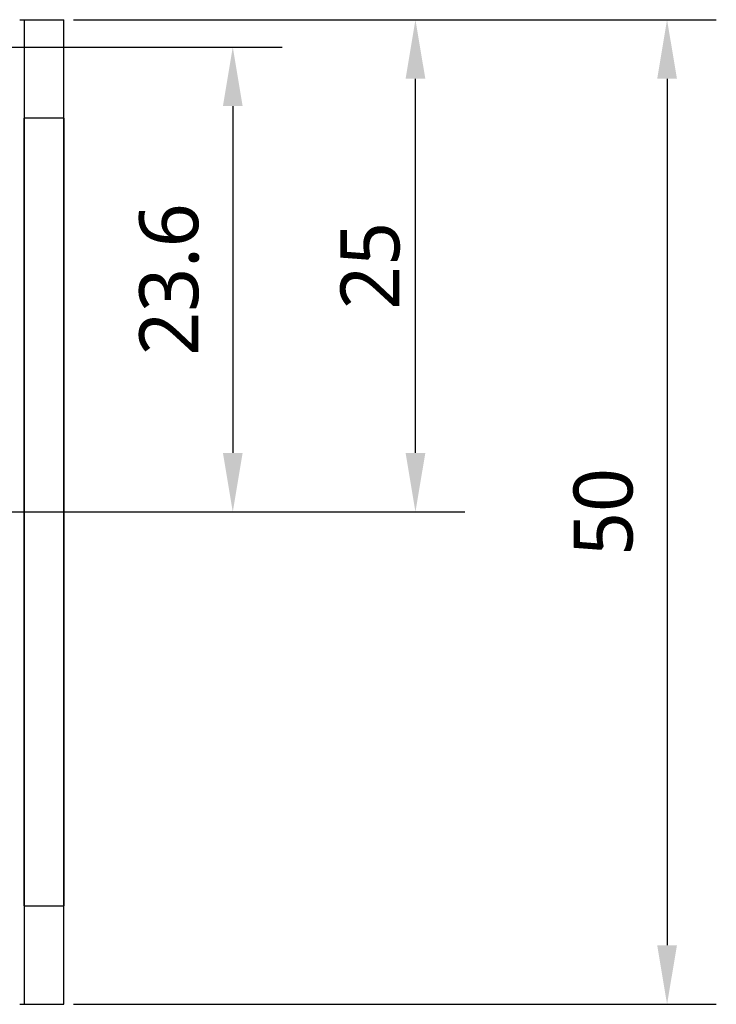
# Model space of a CAD drawing. Header units: millimetres. Extents: x -330 to 72, y 157 to 679.
# Tile 22 of 38: x 37 to 72, y 339 to 389. Entities that reach past the tile are written whole.
import ezdxf

# ---------------------------------------------------------------- set-up
doc = ezdxf.new("R2010")
doc.units = ezdxf.units.MM
doc.header["$LTSCALE"] = 23.1
doc.header["$PDMODE"] = 3
doc.header["$PDSIZE"] = 8
doc.layers.get('0').update_dxf_attribs({"linetype": 'CONTINUOUS'})
doc.layers.get('Defpoints').update_dxf_attribs({"linetype": 'CONTINUOUS'})
for name, color, linetype in [('00_COMPONENTS', 7, 'CONTINUOUS'), ('20_ALL_FEATURES', 7, 'CONTINUOUS'), ('51__DRAFT_DIMS', 7, 'CONTINUOUS')]:
    doc.layers.add(name, color=color, linetype=linetype)
doc.styles.get("Standard").update_dxf_attribs({"font": 'Roboto-Regular.ttf'})
doc.dimstyles.new('DIMSTYLE_1', dxfattribs={"dimtxt": 3, "dimasz": 3, "dimexe": 2.5, "dimexo": 0.5, "dimgap": 0.75, "dimtad": 1, "dimdsep": 46, "dimtxsty": 'STANDARD', "dimblk": '_FILLED', "dimblk1": '_FILLED', "dimblk2": '_FILLED', "dimcen": 0.09, "dimclrt": 3, "dimazin": 2, "dimtp": 0.2, "dimtm": 0.2, "dimtfac": 1, "dimtofl": 0, "dimtmove": 0, "dimatfit": 3, "dimldrblk": '_FILLED', "dimfxl": 1, "dimtolj": 1, "dimarcsym": 0})
doc.dimstyles.new('DIMSTYLE_2', dxfattribs={"dimtxt": 3, "dimasz": 3, "dimexe": 2.5, "dimexo": 0.5, "dimgap": 0.75, "dimtad": 1, "dimdsep": 46, "dimtxsty": 'STANDARD', "dimblk": '_FILLED', "dimblk1": '_FILLED', "dimblk2": '_FILLED', "dimcen": 0.09, "dimclrt": 3, "dimazin": 2, "dimtol": 1, "dimtp": 0.1, "dimtm": 0.1, "dimtfac": 1, "dimtofl": 0, "dimtmove": 0, "dimatfit": 3, "dimldrblk": '_FILLED', "dimfxl": 1, "dimtolj": 1, "dimarcsym": 0})

# ---------------------------------------------------------------- blocks, each defined once
blk = doc.blocks.new('_FILLED')
at = {"color": 0, "linetype": 'ByBlock'}
blk.add_solid([(0, 0), (-1, 0.167), (-1, -0.167)], dxfattribs=at)
blk = doc.blocks.new('*D138')
at = {"layer": '51__DRAFT_DIMS', "color": 0, "lineweight": -2}
for p, q in [((31.574, 387.54), (49.846, 387.54)), ((47.346, 384.54), (47.346, 366.928)), ((21.259, 363.928), (49.846, 363.928))]:
    blk.add_line(p, q, dxfattribs=at)
at = {"layer": 'Defpoints', "color": 0}
for p in [(31.074, 387.54), (20.759, 363.928), (47.346, 363.928)]:
    blk.add_point(p, dxfattribs=at)
at = {"layer": '51__DRAFT_DIMS', "color": 0, "linetype": 'ByBlock', "lineweight": -2, "xscale": 3, "yscale": 3, "zscale": 3}
for p, rotation in [((47.346, 387.54), 89.99999999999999), ((47.346, 363.928), 270)]:
    blk.add_blockref('_FILLED', p, dxfattribs=dict(at, rotation=rotation))
at = {"layer": '51__DRAFT_DIMS', "color": 3, "insert": (42.596, 375.734), "char_height": 3, "attachment_point": 2, "rotation": 90, "line_spacing_factor": 0.9}
blk.add_mtext('\\A1;23.6{}{{\\H0.7x;}{}}', dxfattribs=at)
blk = doc.blocks.new('*D139')
at = {"layer": '51__DRAFT_DIMS', "color": 0, "lineweight": -2}
for p, q in [((39.259, 388.928), (71.899, 388.928)), ((69.399, 385.928), (69.399, 341.928)), ((39.259, 338.928), (71.899, 338.928))]:
    blk.add_line(p, q, dxfattribs=at)
at = {"layer": 'Defpoints', "color": 0}
for p in [(38.759, 388.928), (38.759, 338.928), (69.399, 338.928)]:
    blk.add_point(p, dxfattribs=at)
at = {"layer": '51__DRAFT_DIMS', "color": 0, "linetype": 'ByBlock', "lineweight": -2, "xscale": 3, "yscale": 3, "zscale": 3}
for p, rotation in [((69.399, 388.928), 89.99999999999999), ((69.399, 338.928), 270)]:
    blk.add_blockref('_FILLED', p, dxfattribs=dict(at, rotation=rotation))
at = {"layer": '51__DRAFT_DIMS', "color": 3, "insert": (64.649, 363.928), "char_height": 3, "attachment_point": 2, "rotation": 90, "line_spacing_factor": 0.9}
blk.add_mtext('\\A1;50{}{{\\H0.7x;}{}}', dxfattribs=at)
blk = doc.blocks.new('*D136')
at = {"color": 0, "lineweight": -2}
for p, q in [((39.259, 388.928), (59.122, 388.928)), ((56.622, 366.928), (56.622, 385.928)), ((21.259, 363.928), (59.122, 363.928))]:
    blk.add_line(p, q, dxfattribs=at)
at = {"layer": 'Defpoints', "color": 0}
for p in [(38.759, 388.928), (56.622, 388.928), (20.759, 363.928)]:
    blk.add_point(p, dxfattribs=at)
at = {"color": 0, "linetype": 'ByBlock', "lineweight": -2, "xscale": 3, "yscale": 3, "zscale": 3}
for p, rotation in [((56.622, 388.928), 90), ((56.622, 363.928), 270)]:
    blk.add_blockref('_FILLED', p, dxfattribs=dict(at, rotation=rotation))
at = {"color": 3, "insert": (54.331, 376.428), "char_height": 3, "attachment_point": 5, "rotation": 90}
blk.add_mtext('\\A1;25{}{{\\H0.7x;}{}}', dxfattribs=at)

msp = doc.modelspace()

# ---------------------------------------------------------------- linework, layer by layer
at = {"layer": '00_COMPONENTS'}
for p, q in [((36.7592, 343.92762), (36.7592, 383.92762)), ((38.7592, 383.92762), (38.7592, 343.92762))]:
    msp.add_line(p, q, dxfattribs=at)
at = {"layer": '20_ALL_FEATURES'}
for p, q in [((36.52537, 388.92762), (38.7592, 388.92762)), ((36.7592, 388.92762), (36.7592, 338.92762)), ((38.7592, 338.92762), (38.7592, 388.92762)), ((38.7592, 383.92762), (36.7592, 383.92762)), ((36.7592, 343.92762), (38.7592, 343.92762)), ((36.52537, 338.92762), (38.7592, 338.92762))]:
    msp.add_line(p, q, dxfattribs=at)

# ---------------------------------------------------------------- dimensions: what is measured, and where the dimension line sits
dim = msp.add_linear_dim(base=(56.62235, 388.92762), p1=(20.7592, 363.92762), p2=(38.7592, 388.92762), angle=90, text='25{}{{\\H0.7x;}{}}', dimstyle='DIMSTYLE_1')
dim.commit()
dim.dimension.update_dxf_attribs({"geometry": '*D136', "text_midpoint": (56.62235, 376.42762), "dimtype": 160})
at = {"layer": '51__DRAFT_DIMS'}
for base, p1, p2, text, dimstyle, picture, middle in [((69.39872, 338.92762), (38.7592, 388.92762), (38.7592, 338.92762), '50{}{{\\H0.7x;}{}}', 'DIMSTYLE_2', '*D139', (66.64872, 363.92762)), ((47.34631, 363.92762), (31.07379, 387.54023), (20.7592, 363.92762), '23.6{}{{\\H0.7x;}{}}', 'DIMSTYLE_1', '*D138', (44.59631, 375.73393))]:
    dim = msp.add_linear_dim(base=base, p1=p1, p2=p2, angle=270, text=text, dimstyle=dimstyle, override={"dimdec": 4}, dxfattribs=at)
    dim.commit()
    dim.dimension.update_dxf_attribs({"geometry": picture, "text_midpoint": middle})

doc.saveas('drawing.dxf')
